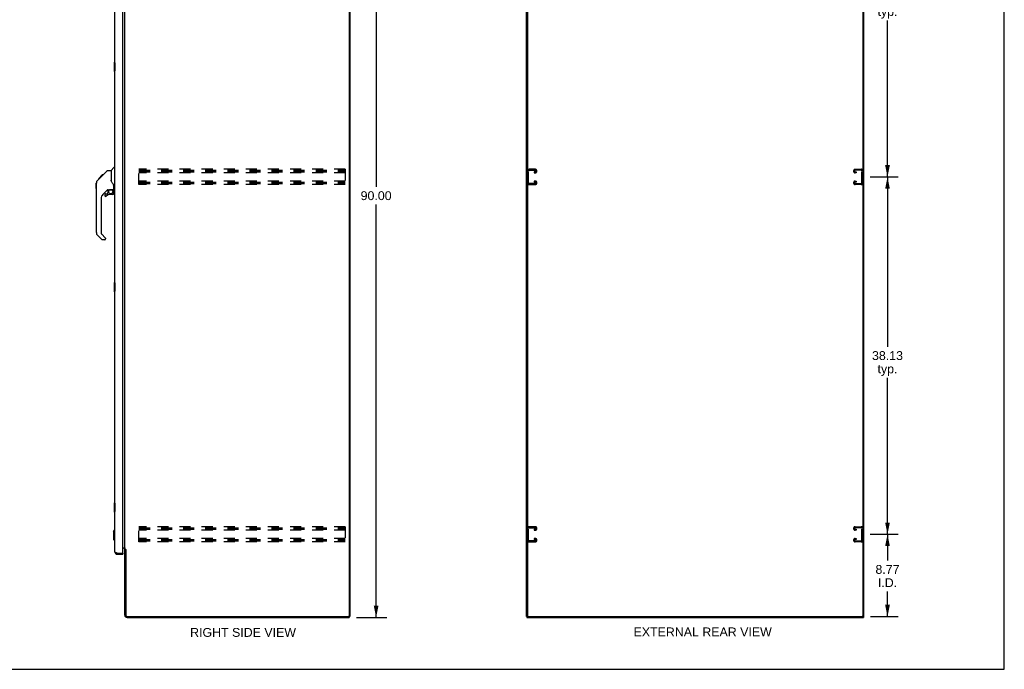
# Model space of a CAD drawing. Header units: inches. Extents: x 0 to 214, y 0 to 139.
# Tile 10 of 12: x 109 to 214, y 0 to 69. Entities that reach past the tile are written whole.
import ezdxf

# ---------------------------------------------------------------- set-up
doc = ezdxf.new("R2010")
doc.units = ezdxf.units.IN
doc.header["$LTSCALE"] = 11.781
doc.header["$MEASUREMENT"] = 0
doc.linetypes.add('HIDDEN', pattern=[0.2, 0.1, -0.1])
doc.layers.get('0').update_dxf_attribs({"linetype": 'CONTINUOUS'})
doc.layers.add('DEFAULT_2', color=8, linetype='HIDDEN')
doc.layers.add('DIMENSIONS', color=7, linetype='CONTINUOUS')
doc.styles.get("Standard").update_dxf_attribs({"font": 'arial.ttf'})
doc.dimstyles.new('DIMSTYLE_1', dxfattribs={"dimtxt": 0.945, "dimasz": 1.26, "dimexe": 0.09, "dimexo": 0.07, "dimgap": 0.0375, "dimtad": 0, "dimtih": 1, "dimtoh": 1, "dimzin": 4, "dimdsep": 46, "dimtxsty": 'Standard', "dimblk": '_FILLED', "dimblk1": '_FILLED', "dimblk2": '_FILLED', "dimcen": 0.09, "dimazin": 1, "dimtfac": 1, "dimtdec": 3, "dimtofl": 0, "dimtmove": 0, "dimatfit": 3, "dimldrblk": '_FILLED', "dimfxl": 1, "dimtolj": 1, "dimtzin": 4, "dimarcsym": 0})

# ---------------------------------------------------------------- blocks, each defined once
blk = doc.blocks.new('_FILLED')
at = {"color": 0, "linetype": 'ByBlock'}
blk.add_solid([(0, 0), (-1, 0.2), (-1, -0.2)], dxfattribs=at)
blk = doc.blocks.new('*D3')
at = {"layer": 'DIMENSIONS', "color": 2, "linetype": 'Continuous'}
for p, q in [((145.08, 95.53), (148.33, 95.53)), ((147.19, 95.53), (147.19, 51.47)), ((147.19, 5.53), (147.19, 49.58)), ((145.08, 5.53), (148.33, 5.53))]:
    blk.add_line(p, q, dxfattribs=at)
at = {"layer": 'DIMENSIONS', "color": 2, "linetype": 'Continuous', "xscale": 1.26, "yscale": 1.26, "zscale": 1.26}
for p, rotation in [((147.19, 95.53), 90), ((147.19, 5.53), 270)]:
    blk.add_blockref('_FILLED', p, dxfattribs=dict(at, rotation=rotation))
at = {"layer": 'DIMENSIONS', "color": 2, "linetype": 'Continuous', "insert": (147.19, 51), "char_height": 0.945, "width": 3.3022, "attachment_point": 2, "line_spacing_factor": 0.9}
blk.add_mtext('90.00', dxfattribs=at)
blk = doc.blocks.new('*D5')
at = {"layer": 'DIMENSIONS', "color": 2, "linetype": 'Continuous'}
for p, q in [((199.9, 14.4), (202.88, 14.4)), ((201.74, 14.4), (201.74, 11.6)), ((201.74, 5.63), (201.74, 8.3)), ((199.93, 5.63), (202.88, 5.63))]:
    blk.add_line(p, q, dxfattribs=at)
at = {"layer": 'DIMENSIONS', "color": 2, "linetype": 'Continuous', "xscale": 1.26, "yscale": 1.26, "zscale": 1.26}
for p, rotation in [((201.74, 14.4), 90), ((201.74, 5.63), 270)]:
    blk.add_blockref('_FILLED', p, dxfattribs=dict(at, rotation=rotation))
at = {"layer": 'DIMENSIONS', "color": 2, "linetype": 'Continuous', "insert": (201.74, 11.13), "char_height": 0.945, "width": 2.568, "attachment_point": 2, "line_spacing_factor": 0.9}
blk.add_mtext('8.77\\PI.D.', dxfattribs=at)
blk = doc.blocks.new('*D6')
at = {"layer": 'DIMENSIONS', "color": 2, "linetype": 'Continuous'}
for p, q in [((199.9, 52.53), (202.88, 52.53)), ((201.74, 52.53), (201.74, 34.41)), ((201.74, 14.4), (201.74, 31.1)), ((199.9, 14.4), (202.88, 14.4))]:
    blk.add_line(p, q, dxfattribs=at)
at = {"layer": 'DIMENSIONS', "color": 2, "linetype": 'Continuous', "xscale": 1.26, "yscale": 1.26, "zscale": 1.26}
for p, rotation in [((201.74, 52.53), 90), ((201.74, 14.4), 270)]:
    blk.add_blockref('_FILLED', p, dxfattribs=dict(at, rotation=rotation))
at = {"layer": 'DIMENSIONS', "color": 2, "linetype": 'Continuous', "insert": (201.74, 33.94), "char_height": 0.945, "width": 3.3022, "attachment_point": 2, "line_spacing_factor": 0.9}
blk.add_mtext('38.13\\Ptyp.', dxfattribs=at)
blk = doc.blocks.new('*D7')
at = {"layer": 'DIMENSIONS', "color": 2, "linetype": 'Continuous'}
for p, q in [((199.9, 90.65), (202.88, 90.65)), ((201.74, 90.65), (201.74, 72.53)), ((201.74, 52.53), (201.74, 69.23)), ((199.9, 52.53), (202.88, 52.53))]:
    blk.add_line(p, q, dxfattribs=at)
at = {"layer": 'DIMENSIONS', "color": 2, "linetype": 'Continuous', "xscale": 1.26, "yscale": 1.26, "zscale": 1.26}
for p, rotation in [((201.74, 90.65), 90), ((201.74, 52.53), 270)]:
    blk.add_blockref('_FILLED', p, dxfattribs=dict(at, rotation=rotation))
at = {"layer": 'DIMENSIONS', "color": 2, "linetype": 'Continuous', "insert": (201.74, 72.06), "char_height": 0.945, "width": 3.3022, "attachment_point": 2, "line_spacing_factor": 0.9}
blk.add_mtext('38.13\\Ptyp.', dxfattribs=at)

msp = doc.modelspace()

# ---------------------------------------------------------------- linework, layer by layer
at = {"color": 7, "linetype": 'Continuous'}
for p, q in [((214.2, 0), (214.2, 138.6)), ((119.257, 64.76), (119.257, 63.79)), ((119.317, 64.775), (119.272, 64.775)), ((119.303, 64.675), (119.303, 63.875)), ((119.272, 63.775), (119.317, 63.775)), ((117.573, 52.325), (117.983, 52.734)), ((117.741, 52.426), (117.874, 52.559)), ((117.89, 52.575), (117.823, 52.575)), ((117.882, 52.567), (117.846, 52.531)), ((117.882, 52.567), (118.506, 53.191)), ((117.966, 52.651), (117.899, 52.651)), ((117.983, 52.735), (117.985, 52.736)), ((117.983, 52.735), (118.05, 52.735)), ((118.05, 52.734), (117.983, 52.734)), ((117.985, 52.736), (118.052, 52.736)), ((118.562, 53.214), (118.923, 53.214)), ((118.923, 53.214), (118.923, 52.11)), ((118.929, 53.22), (119.226, 53.517)), ((119.317, 53.529), (119.254, 53.529)), ((117.336, 51.287), (117.336, 51.874)), ((117.348, 46.586), (117.348, 51.87)), ((117.463, 52.147), (117.741, 52.426)), ((117.569, 52.321), (117.572, 52.324)), ((117.569, 52.321), (117.636, 52.321)), ((117.572, 52.324), (117.639, 52.324)), ((117.64, 52.325), (117.573, 52.325)), ((117.721, 52.406), (117.654, 52.406)), ((117.808, 52.493), (117.741, 52.493)), ((117.768, 52.453), (117.741, 52.426)), ((118.943, 52.117), (118.923, 52.172)), ((118.972, 52.049), (118.943, 52.117)), ((119.198, 51.186), (119.198, 51.593)), ((118.534, 51.152), (118.033, 50.651)), ((118.254, 50.653), (118.254, 50.534)), ((118.332, 50.732), (118.485, 50.732)), ((118.493, 50.735), (118.565, 50.807)), ((118.569, 51.142), (118.569, 50.815)), ((118.611, 51.147), (118.698, 51.147)), ((118.876, 51.188), (118.883, 51.188)), ((118.883, 51.188), (119.179, 51.188)), ((119.12, 50.653), (118.883, 50.653)), ((119.061, 51.188), (119.141, 51.109)), ((119.133, 51.101), (119.127, 51.095)), ((119.179, 50.969), (119.198, 50.969)), ((119.198, 50.732), (119.198, 50.969)), ((119.238, 51.147), (119.317, 51.147)), ((117.86, 50.233), (117.86, 46.5)), ((117.916, 45.855), (117.463, 46.307)), ((117.883, 46.445), (118.318, 46.009)), ((118.254, 45.832), (117.971, 45.832)), ((118.332, 45.976), (118.332, 45.911)), ((119.257, 41.26), (119.257, 40.29)), ((119.317, 41.275), (119.272, 41.275)), ((119.303, 41.175), (119.303, 40.375)), ((119.272, 40.275), (119.317, 40.275)), ((119.257, 17.76), (119.257, 16.79)), ((119.317, 17.775), (119.272, 17.775)), ((119.303, 17.675), (119.303, 16.875)), ((119.272, 16.775), (119.317, 16.775)), ((119.159, 14.709), (119.277, 14.827)), ((119.159, 14.709), (119.159, 13.843)), ((119.277, 14.827), (119.317, 14.827)), ((119.277, 14.827), (119.277, 13.724)), ((119.159, 13.843), (119.277, 13.724)), ((119.277, 13.724), (119.317, 13.724)), ((120.479, 12.766), (120.375, 12.766)), ((119.563, 12.275), (119.563, 12.379)), ((120.151, 12.379), (120.171, 12.379)), ((120.171, 12.379), (120.171, 12.275)), ((144.274, 5.629), (144.322, 5.629)), ((144.323, 5.629), (144.375, 5.629)), ((144.323, 5.629), (144.323, 5.525)), ((163.275, 5.629), (163.223, 5.629)), ((163.275, 5.629), (163.275, 5.525)), ((163.292, 5.629), (163.376, 5.629)), ((163.327, 5.692), (163.327, 5.629)), ((199.063, 5.629), (199.154, 5.629)), ((199.119, 5.629), (199.119, 5.692)), ((199.171, 5.629), (199.223, 5.629)), ((199.171, 5.629), (199.171, 5.525)), ((0, 0), (214.2, 0))]:
    msp.add_line(p, q, dxfattribs=at)
at = {"color": 3, "linetype": 'Continuous'}
for p, q in [((144.323, 95.359), (144.323, 5.692)), ((144.375, 95.421), (144.375, 5.629)), ((163.223, 5.629), (163.223, 95.421)), ((163.327, 95.359), (163.327, 5.692)), ((199.119, 95.359), (199.119, 5.692)), ((199.223, 5.629), (199.223, 95.421)), ((119.317, 12.522), (119.317, 92.529)), ((120.171, 12.399), (120.171, 92.651)), ((120.375, 12.818), (120.375, 92.233)), ((120.171, 12.973), (120.334, 12.973)), ((120.232, 12.921), (120.171, 12.921)), ((120.375, 12.818), (120.449, 12.818)), ((120.375, 5.772), (120.375, 12.779)), ((120.465, 12.799), (120.467, 12.795)), ((120.479, 12.777), (120.479, 5.772)), ((119.487, 12.408), (119.475, 12.412)), ((119.499, 12.403), (119.487, 12.408)), ((119.512, 12.398), (119.499, 12.403)), ((119.525, 12.393), (119.512, 12.398)), ((119.537, 12.389), (119.525, 12.393)), ((119.563, 12.379), (119.537, 12.389)), ((119.563, 12.379), (120.151, 12.379)), ((119.563, 12.275), (120.171, 12.275)), ((120.621, 5.525), (144.323, 5.525)), ((120.622, 5.629), (144.26, 5.629)), ((163.275, 5.525), (199.171, 5.525)), ((163.39, 5.629), (199.057, 5.629))]:
    msp.add_line(p, q, dxfattribs=at)
at = {"color": 7, "linetype": 'Continuous'}
for points in [[(119.302, 64.711), (119.302, 64.706), (119.302, 64.7), (119.303, 64.694), (119.303, 64.688), (119.303, 64.681), (119.303, 64.675)], [(119.303, 63.875), (119.303, 63.869), (119.303, 63.863), (119.303, 63.856), (119.302, 63.85), (119.302, 63.845), (119.302, 63.839)], [(117.846, 52.531), (117.824, 52.509), (117.802, 52.487), (117.768, 52.453)], [(118.506, 53.191), (118.514, 53.198), (118.522, 53.203), (118.532, 53.208), (118.541, 53.211), (118.551, 53.213), (118.562, 53.214)], [(117.463, 52.147), (117.444, 52.127), (117.418, 52.094), (117.396, 52.058), (117.378, 52.021), (117.364, 51.982), (117.355, 51.941), (117.349, 51.899), (117.348, 51.87)], [(119.145, 51.764), (119.097, 51.835), (119.048, 51.911), (119.007, 51.982), (118.972, 52.049)], [(119.198, 51.593), (119.198, 51.617), (119.193, 51.652), (119.184, 51.686), (119.172, 51.718), (119.156, 51.747), (119.145, 51.764)], [(118.698, 51.147), (118.707, 51.148), (118.715, 51.15), (118.725, 51.153), (118.737, 51.157), (118.75, 51.162), (118.765, 51.167), (118.782, 51.172), (118.799, 51.177), (118.818, 51.182), (118.838, 51.185), (118.857, 51.187), (118.876, 51.188)], [(119.178, 50.969), (119.178, 50.983), (119.176, 50.997), (119.174, 51.011), (119.17, 51.024), (119.165, 51.037), (119.159, 51.05), (119.152, 51.062), (119.145, 51.074), (119.136, 51.084), (119.127, 51.095)], [(119.141, 51.109), (119.141, 51.109), (119.14, 51.108), (119.139, 51.107), (119.138, 51.106), (119.137, 51.105), (119.133, 51.101)], [(119.302, 41.211), (119.302, 41.206), (119.302, 41.2), (119.303, 41.194), (119.303, 41.188), (119.303, 41.181), (119.303, 41.175)], [(119.303, 40.375), (119.303, 40.369), (119.303, 40.363), (119.303, 40.356), (119.302, 40.35), (119.302, 40.345), (119.302, 40.339)], [(119.302, 17.711), (119.302, 17.706), (119.302, 17.7), (119.303, 17.694), (119.303, 17.688), (119.303, 17.681), (119.303, 17.675)], [(119.303, 16.875), (119.303, 16.869), (119.303, 16.863), (119.303, 16.856), (119.302, 16.85), (119.302, 16.845), (119.302, 16.839)]]:
    msp.add_lwpolyline(points, dxfattribs=at)
at = {"color": 3, "linetype": 'Continuous'}
for points in [[(120.334, 12.973), (120.334, 12.971), (120.334, 12.969), (120.335, 12.967), (120.336, 12.965), (120.337, 12.963), (120.338, 12.961), (120.339, 12.96), (120.341, 12.958), (120.343, 12.957), (120.345, 12.955), (120.347, 12.954), (120.349, 12.952), (120.352, 12.951), (120.354, 12.95), (120.359, 12.947)], [(120.359, 12.947), (120.362, 12.946), (120.364, 12.945), (120.367, 12.943), (120.369, 12.942), (120.371, 12.94), (120.372, 12.939), (120.373, 12.937), (120.374, 12.935), (120.374, 12.934), (120.375, 12.932)], [(120.449, 12.818), (120.451, 12.816), (120.453, 12.814), (120.455, 12.813), (120.456, 12.811), (120.458, 12.81), (120.459, 12.808), (120.46, 12.807), (120.461, 12.806), (120.462, 12.804), (120.463, 12.803), (120.464, 12.802), (120.464, 12.8), (120.465, 12.799)], [(120.467, 12.795), (120.468, 12.793), (120.469, 12.791), (120.47, 12.79), (120.471, 12.788), (120.472, 12.786), (120.473, 12.785), (120.474, 12.783), (120.476, 12.781), (120.477, 12.779), (120.479, 12.777)], [(119.475, 12.412), (119.469, 12.415), (119.463, 12.417), (119.457, 12.419), (119.451, 12.422), (119.445, 12.424), (119.44, 12.427), (119.434, 12.429), (119.429, 12.431), (119.423, 12.434), (119.418, 12.436), (119.413, 12.438), (119.408, 12.441), (119.403, 12.443), (119.398, 12.446), (119.393, 12.448), (119.389, 12.45), (119.384, 12.453), (119.38, 12.455), (119.376, 12.457), (119.372, 12.46), (119.368, 12.462), (119.364, 12.465), (119.36, 12.467), (119.356, 12.469), (119.353, 12.472), (119.35, 12.474), (119.346, 12.476), (119.343, 12.479), (119.341, 12.481), (119.338, 12.484), (119.335, 12.486), (119.333, 12.488), (119.331, 12.491), (119.329, 12.493), (119.327, 12.495), (119.325, 12.498), (119.323, 12.5), (119.322, 12.503), (119.321, 12.505), (119.32, 12.507), (119.319, 12.51), (119.318, 12.512), (119.317, 12.514), (119.317, 12.517), (119.317, 12.519), (119.317, 12.522)]]:
    msp.add_lwpolyline(points, dxfattribs=at)
at = {"color": 7, "linetype": 'Continuous'}
msp.add_circle((118.883, 50.948), 0.217, dxfattribs=at)
for centre, radius, start, end in [((119.272, 64.76), 0.015, 90, 180), ((119.302, 64.76), 0.015, 0, 90), ((119.272, 63.79), 0.015, 180, 270), ((119.302, 63.79), 0.015, 270, 360), ((118.943, 53.206), 0.0197, 135, 180), ((119.254, 53.49), 0.0394, 90, 135), ((117.356, 51.874), 0.0197, 110.96309, 180), ((117.356, 51.287), 0.0197, 180, 246.39296), ((118.45, 50.233), 0.591, 135, 180), ((118.332, 50.653), 0.0787, 90, 180), ((118.332, 50.534), 0.0787, 180, 309.5212), ((118.883, 49.866), 0.787, 90, 129.5212), ((118.485, 50.744), 0.0118, 270, 315), ((118.611, 50.95), 0.197, 90, 127.44051), ((118.557, 50.815), 0.0118, 315, 360), ((119.12, 50.732), 0.0787, 270, 360), ((119.002, 50.969), 0.197, 0, 45), ((119.179, 51.208), 0.0197, 270, 360), ((119.238, 51.186), 0.0394, 180, 270), ((117.742, 46.586), 0.394, 180, 225), ((117.939, 46.5), 0.0787, 180, 225), ((117.971, 45.911), 0.0787, 225, 270), ((118.254, 45.911), 0.0787, 270, 360), ((118.285, 45.976), 0.0472, 0, 45), ((119.272, 41.26), 0.015, 90, 180), ((119.302, 41.26), 0.015, 0, 90), ((119.272, 40.29), 0.015, 180, 270), ((119.302, 40.29), 0.015, 270, 360), ((119.272, 17.76), 0.015, 90, 180), ((119.302, 17.76), 0.015, 0, 90), ((119.272, 16.79), 0.015, 180, 270), ((119.302, 16.79), 0.015, 270, 360), ((119.563, 12.522), 0.142, 228.63713, 270), ((119.481, 12.665), 0.26, 270, 272.58661)]:
    msp.add_arc(centre, radius, start, end, dxfattribs=at)
at = {"color": 3, "linetype": 'Continuous'}
for centre, radius, start, end in [((120.232, 12.779), 0.142, 0, 90), ((119.563, 12.522), 0.246, 180, 270), ((120.151, 12.399), 0.02, 270, 360), ((120.621, 5.772), 0.246, 180, 270), ((120.622, 5.772), 0.143, 180, 270), ((144.26, 5.692), 0.0625, 270, 360), ((163.39, 5.692), 0.0625, 180, 270), ((199.057, 5.692), 0.0625, 270, 360)]:
    msp.add_arc(centre, radius, start, end, dxfattribs=at)
at = {"layer": 'DEFAULT_2', "color": 8, "linetype": 'HIDDEN'}
for p, q in [((121.896, 51.713), (121.896, 53.338)), ((143.896, 53.338), (121.896, 53.338)), ((121.896, 53.234), (143.896, 53.234)), ((121.896, 53.144), (143.896, 53.144)), ((121.896, 53.067), (143.896, 53.067)), ((143.896, 52.963), (121.896, 52.963)), ((143.896, 53.338), (143.896, 51.713)), ((163.338, 53.158), (163.338, 51.893)), ((163.442, 51.907), (163.442, 53.144)), ((164.158, 53.338), (163.518, 53.338)), ((163.532, 53.234), (164.144, 53.234)), ((164.056, 53.067), (164.056, 52.963)), ((164.144, 53.067), (164.056, 53.067)), ((164.056, 52.963), (164.158, 52.963)), ((164.338, 53.143), (164.338, 53.158)), ((198.119, 53.143), (198.119, 53.158)), ((198.299, 53.338), (198.939, 53.338)), ((198.4, 52.963), (198.299, 52.963)), ((198.925, 53.234), (198.313, 53.234)), ((198.313, 53.067), (198.4, 53.067)), ((198.4, 53.067), (198.4, 52.963)), ((199.015, 51.907), (199.015, 53.144)), ((143.896, 52.088), (121.896, 52.088)), ((121.896, 51.984), (143.896, 51.984)), ((121.896, 51.894), (143.896, 51.894)), ((121.896, 51.817), (143.896, 51.817)), ((143.896, 51.713), (121.896, 51.713)), ((163.518, 51.713), (164.158, 51.713)), ((164.144, 51.817), (163.532, 51.817)), ((164.056, 52.088), (164.056, 51.984)), ((164.158, 52.088), (164.056, 52.088)), ((164.056, 51.984), (164.144, 51.984)), ((164.338, 51.893), (164.338, 51.908)), ((198.119, 51.893), (198.119, 51.908)), ((198.299, 52.088), (198.4, 52.088)), ((198.939, 51.713), (198.299, 51.713)), ((198.4, 51.984), (198.313, 51.984)), ((198.313, 51.817), (198.925, 51.817)), ((198.4, 52.088), (198.4, 51.984)), ((143.896, 15.213), (121.896, 15.213)), ((121.896, 13.588), (121.896, 15.213)), ((121.896, 15.109), (143.896, 15.109)), ((121.896, 15.019), (143.896, 15.019)), ((121.896, 14.942), (143.896, 14.942)), ((143.896, 14.838), (121.896, 14.838)), ((143.896, 15.213), (143.896, 13.588)), ((163.338, 15.033), (163.338, 13.768)), ((163.442, 13.782), (163.442, 15.019)), ((164.158, 15.213), (163.518, 15.213)), ((163.532, 15.109), (164.144, 15.109)), ((164.144, 14.942), (164.056, 14.942)), ((164.056, 14.942), (164.056, 14.838)), ((164.056, 14.838), (164.158, 14.838)), ((164.338, 15.018), (164.338, 15.033)), ((198.119, 15.018), (198.119, 15.033)), ((198.299, 15.213), (198.939, 15.213)), ((198.4, 14.838), (198.299, 14.838)), ((198.925, 15.109), (198.313, 15.109)), ((198.313, 14.942), (198.4, 14.942)), ((198.4, 14.942), (198.4, 14.838)), ((199.015, 13.782), (199.015, 15.019)), ((143.896, 13.963), (121.896, 13.963)), ((121.896, 13.859), (143.896, 13.859)), ((121.896, 13.769), (143.896, 13.769)), ((121.896, 13.692), (143.896, 13.692)), ((164.144, 13.692), (163.532, 13.692)), ((164.158, 13.963), (164.056, 13.963)), ((164.056, 13.963), (164.056, 13.859)), ((164.056, 13.859), (164.144, 13.859)), ((164.338, 13.768), (164.338, 13.783)), ((198.119, 13.768), (198.119, 13.783)), ((198.299, 13.963), (198.4, 13.963)), ((198.4, 13.859), (198.313, 13.859)), ((198.313, 13.692), (198.925, 13.692)), ((198.4, 13.963), (198.4, 13.859)), ((143.896, 13.588), (121.896, 13.588)), ((163.518, 13.588), (164.158, 13.588)), ((198.939, 13.588), (198.299, 13.588))]:
    msp.add_line(p, q, dxfattribs=at)
for centre, radius, start, end in [((163.518, 53.158), 0.18, 90, 180), ((163.532, 53.144), 0.09, 90, 180), ((164.144, 53.144), 0.09, 0, 90), ((164.144, 53.157), 0.09, 270, 351.78079), ((164.158, 53.158), 0.18, 0, 90), ((164.158, 53.143), 0.18, 270, 360), ((198.299, 53.158), 0.18, 90, 180), ((198.299, 53.143), 0.18, 180, 270), ((198.313, 53.144), 0.09, 90, 180), ((198.313, 53.157), 0.09, 188.21921, 270), ((198.925, 53.144), 0.09, 0, 90), ((198.939, 53.158), 0.18, 0, 90), ((163.518, 51.893), 0.18, 180, 270), ((163.532, 51.907), 0.09, 180, 270), ((164.144, 51.894), 0.09, 0, 90), ((164.144, 51.907), 0.09, 270, 351.78079), ((164.158, 51.908), 0.18, 0, 90), ((164.158, 51.893), 0.18, 270, 360), ((198.299, 51.908), 0.18, 90, 180), ((198.299, 51.893), 0.18, 180, 270), ((198.313, 51.894), 0.09, 90, 180), ((198.313, 51.907), 0.09, 188.21921, 270), ((198.925, 51.907), 0.09, 270, 360), ((198.939, 51.893), 0.18, 270, 360), ((163.518, 15.033), 0.18, 90, 180), ((163.532, 15.019), 0.09, 90, 180), ((164.144, 15.019), 0.09, 0, 90), ((164.144, 15.032), 0.09, 270, 351.78079), ((164.158, 15.033), 0.18, 0, 90), ((164.158, 15.018), 0.18, 270, 360), ((198.299, 15.033), 0.18, 90, 180), ((198.299, 15.018), 0.18, 180, 270), ((198.313, 15.019), 0.09, 90, 180), ((198.313, 15.032), 0.09, 188.21921, 270), ((198.925, 15.019), 0.09, 0, 90), ((198.939, 15.033), 0.18, 0, 90), ((163.518, 13.768), 0.18, 180, 270), ((163.532, 13.782), 0.09, 180, 270), ((164.144, 13.769), 0.09, 0, 90), ((164.144, 13.782), 0.09, 270, 351.78079), ((164.158, 13.783), 0.18, 0, 90), ((164.158, 13.768), 0.18, 270, 360), ((198.299, 13.783), 0.18, 90, 180), ((198.299, 13.768), 0.18, 180, 270), ((198.313, 13.769), 0.09, 90, 180), ((198.313, 13.782), 0.09, 188.21921, 270), ((198.925, 13.782), 0.09, 270, 360), ((198.939, 13.768), 0.18, 270, 360)]:
    msp.add_arc(centre, radius, start, end, dxfattribs=at)

# ---------------------------------------------------------------- texts
at = {"layer": 'DIMENSIONS', "color": 2, "linetype": 'Continuous', "char_height": 0.945, "attachment_point": 2, "line_spacing_factor": 0.9}
for s, insert, width in [('RIGHT SIDE VIEW', (132.996, 4.409), 11.26974), ('EXTERNAL REAR VIEW', (182.024, 4.461), 14.71249)]:
    msp.add_mtext(s, dxfattribs=dict(at, insert=insert, width=width))

# ---------------------------------------------------------------- dimensions: what is measured, and where the dimension line sits
at = {"layer": 'DIMENSIONS', "color": 2, "linetype": 'Continuous'}
dim = msp.add_linear_dim(base=(147.191, 95.525), p1=(145.01, 5.525), p2=(145.01, 95.525), angle=90, dimstyle='DIMSTYLE_1', dxfattribs=at)
dim.commit()
dim.dimension.update_dxf_attribs({"geometry": '*D3', "text_midpoint": (147.187, 50.52), "dimtype": 160})
for base, p1, p2, text, picture, middle in [((201.743378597, 90.65004786), (199.827186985, 52.52504786), (199.827186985, 90.65004786), '<>\\Ptyp.', '*D7', (201.743378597, 70.87879786)), ((201.743378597, 52.52504786), (199.827186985, 14.40004786), (199.827186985, 52.52504786), '<>\\Ptyp.', '*D6', (201.743378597, 32.75379786)), ((201.743, 14.4), (199.858, 5.629), (199.827, 14.4), '<>\\PI.D.', '*D5', (201.743, 9.95))]:
    dim = msp.add_linear_dim(base=base, p1=p1, p2=p2, angle=90, text=text, dimstyle='DIMSTYLE_1', dxfattribs=at)
    dim.commit()
    dim.dimension.update_dxf_attribs({"geometry": picture, "text_midpoint": middle, "dimtype": 160})

doc.saveas('drawing.dxf')
